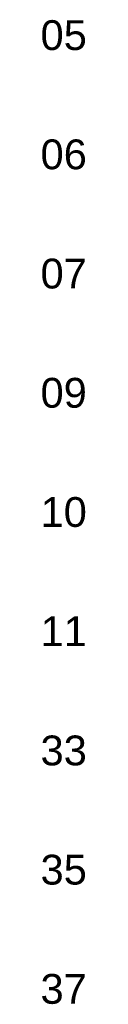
# Model space of a CAD drawing. Header units: metres. Extents: x 1765 to 13844, y -211 to 3853.
# Tile 9 of 17: x 2361.29 to 2364.12, y 3761.71 to 3827.78. Entities that reach past the tile are written whole.
import ezdxf
from ezdxf.enums import TextEntityAlignment as Align

# ---------------------------------------------------------------- set-up
doc = ezdxf.new("R2010")
doc.units = ezdxf.units.M
doc.header["$MEASUREMENT"] = 0
doc.layers.add('zzz.GASYG.Program', color=7, linetype='Continuous')
doc.styles.get("Standard").update_dxf_attribs({"font": 'arial.ttf'})

# ---------------------------------------------------------------- blocks, each defined once
blk = doc.blocks.new('zzzGASYGProgram-214748364780-0101-0201')
at = {"layer": 'zzz.GASYG.Program', "color": 7}
for s, p in [('05', (-4, -2)), ('06', (-4, -10)), ('07', (-4, -18)), ('09', (-4, -26)), ('10', (-4, -34)), ('11', (-4, -42)), ('33', (-4, -50)), ('35', (-4, -58)), ('37', (-4, -66))]:
    blk.add_text(s, height=2, dxfattribs=at).set_placement(p, align=Align.MIDDLE_RIGHT)

msp = doc.modelspace()

# ---------------------------------------------------------------- block references
at = {"layer": 'zzz.GASYG.Program'}
msp.add_blockref('zzzGASYGProgram-214748364780-0101-0201', (2368.238, 3828.745), dxfattribs=at)

doc.saveas('drawing.dxf')
